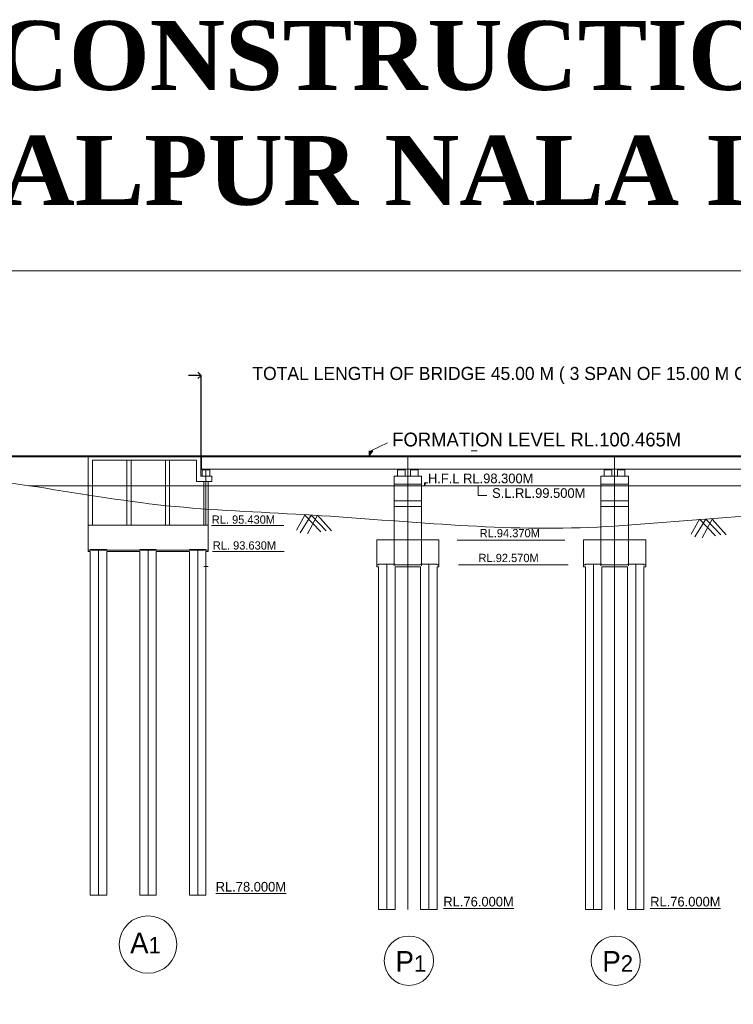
# Model space of a CAD drawing. Header units: millimetres. Extents: x -20950785 to 389010297, y -11535949 to 14056629.
# Tile 71 of 256: x 9350357 to 9402121, y -270360 to -198985. Entities that reach past the tile are written whole.
import ezdxf

# ---------------------------------------------------------------- set-up
doc = ezdxf.new("R2010")
doc.units = ezdxf.units.MM
doc.header["$LTSCALE"] = 60
doc.header["$MEASUREMENT"] = 0
doc.linetypes.add('DASHED2', pattern=[9.525, 6.35, -3.175])
doc.layers.add('TEX', color=6, linetype='Continuous')
doc.layers.add('TEXT', color=7, linetype='Continuous')
doc.dimstyles.get("Standard").update_dxf_attribs({"dimtxt": 400, "dimasz": 215, "dimexe": 0.18, "dimexo": 0.0625, "dimgap": 0.09, "dimtad": 0, "dimtih": 1, "dimtoh": 1, "dimdec": 0, "dimzin": 4, "dimdsep": 46, "dimtxsty": 'Standard', "dimblk": 'OPEN90', "dimcen": 0, "dimadec": 0, "dimazin": 1, "dimtfac": 1, "dimtdec": 0, "dimtix": 1, "dimtofl": 0, "dimtmove": 0, "dimatfit": 3, "dimldrblk": 'OPEN30', "dimfxl": 1, "dimtolj": 1, "dimtzin": 0, "dimarcsym": 0})

# ---------------------------------------------------------------- blocks, each defined once
blk = doc.blocks.new('_Open90')
at = {"color": 0, "linetype": 'ByBlock', "lineweight": -2}
for p, q in [((0, 0), (-1, 0)), ((-0.5, 0.5), (0, 0)), ((0, 0), (-0.5, -0.5))]:
    blk.add_line(p, q, dxfattribs=at)
blk = doc.blocks.new('*D1539')
at = {"color": 0, "linetype": 'Continuous', "lineweight": -2, "ltscale": 20, "transparency": 16777216}
for p, q in [((9363063, -224772), (9362613, -224772)), ((9363513, -230599), (9363513, -224772)), ((9408513, -230599), (9408513, -224772)), ((9408963, -224772), (9409413, -224772))]:
    blk.add_line(p, q, dxfattribs=at)
at = {"layer": 'Defpoints', "color": 0, "linetype": 'Continuous', "lineweight": 9, "ltscale": 20, "transparency": 16777216}
for p in [(9408513, -224772), (9363513, -230599), (9408513, -230599)]:
    blk.add_point(p, dxfattribs=at)
at = {"color": 0, "linetype": 'Continuous', "lineweight": -2, "ltscale": 20, "transparency": 16777216, "xscale": 450, "yscale": 450, "zscale": 450}
blk.add_blockref('_Open90', (9363513, -224772), dxfattribs=at)
at = {"color": 0, "linetype": 'Continuous', "lineweight": -2, "ltscale": 20, "transparency": 16777216, "xscale": 450, "yscale": 450, "zscale": 450, "rotation": 180}
blk.add_blockref('_Open90', (9408513, -224772), dxfattribs=at)
at = {"color": 0, "linetype": 'Continuous', "lineweight": 9, "ltscale": 20, "transparency": 16777216, "insert": (9386013, -224772), "char_height": 950, "attachment_point": 5}
blk.add_mtext('\\A1;TOTAL LENGTH OF BRIDGE 45.00 M ( 3 SPAN OF 15.00 M C/C)', dxfattribs=at)
blk = doc.blocks.new('_Open30')
at = {"color": 0, "linetype": 'ByBlock', "lineweight": -2}
for p, q in [((-1, 0.27), (0, 0)), ((0, 0), (-1, -0.27)), ((0, 0), (-1, 0))]:
    blk.add_line(p, q, dxfattribs=at)

msp = doc.modelspace()

# ---------------------------------------------------------------- hatches: boundary and pattern name
at = {"lineweight": 9, "ltscale": 20}
h = msp.add_hatch(dxfattribs=at)
h.set_pattern_fill('AR-CONC', color=256, scale=100)
h.set_pattern_definition([(50, (7449959.4, -368372.3), (717.26018, -62.75213), [75, -825]), (355, (7449959.4, -368372.3), (-138.75133, 752.19213), [60, -660]), (100.451444, (7450019.2, -368377.56), (578.50885, 689.44), [63.7402, -701.1421]), (46.1842, (7449959.4, -368172.3), (1067.24133, -165.51928), [112.5, -1237.5]), (96.635635, (7450048.3, -368186.1), (934.66195, 974.1186), [95.61034, -1051.71376]), (351.184164, (7449959.4, -368172.3), (934.66195, 974.1186), [90, -990]), (21, (7450059.4, -368222.3), (596.90705, -402.61889), [75, -825]), (326, (7450059.4, -368222.3), (243.31533, 725.15005), [60, -660]), (71.451445, (7450109.15, -368255.9), (840.22238, 322.53115), [63.7402, -701.1421]), (37.5, (7449959.4, -368372.33), (12.159855, 332.893854), [0, -652, 0, -670, 0, -662.5]), (7.5, (7449959.4, -368372.33), (263.06954, 394.41171), [0, -382, 0, -637, 0, -252.5]), (327.5, (7449736.4, -368372.33), (533.822436, -22.554872), [0, -250, 0, -780, 0, -1035]), (317.5, (7449636.4, -368372.33), (583.18617, 100.10498), [0, -325, 0, -518, 0, -735])])
h.paths.add_polyline_path([(9305042.98, -384239.68), (9303042.98, -384239.68), (9303042.98, -392489.68), (9305042.98, -392489.68)])
h.paths.add_polyline_path([(9305063.93, -404820.18), (9309693.04, -404820.18), (9309693.04, -404038.95), (9305063.93, -404038.95)], flags=9)
h.paths.add_polyline_path([(9305063.93, -400320.18), (9309693.04, -400320.18), (9309693.04, -399538.95), (9305063.93, -399538.95)], flags=9)
h.paths.add_polyline_path([(9305063.42, -392571.69), (9309693.54, -392571.69), (9309693.54, -391787.44), (9305063.42, -391787.44)], flags=9)
h.paths.add_polyline_path([(9305063.42, -384321.69), (9309693.54, -384321.69), (9309693.54, -383537.44), (9305063.42, -383537.44)], flags=9)
h.paths.add_polyline_path([(9305063.93, -374820.18), (9309693.04, -374820.18), (9309693.04, -374038.95), (9305063.93, -374038.95)], flags=9)
h.paths.add_polyline_path([(9313973.91, -402653.12), (9318584.89, -402653.12), (9318584.89, -400724.92), (9313973.91, -400724.92)], flags=9)
h.paths.add_polyline_path([(9314193.96, -379995.34), (9316441.95, -379995.34), (9316441.95, -378909.55), (9314193.96, -378909.55)], flags=9)
h.paths.add_polyline_path([(9299891.52, -409948.64), (9314430.04, -409948.64), (9314430.04, -407866.97), (9299891.52, -407866.97)], flags=9)
h.paths.add_polyline_path([(9313830.17, -397406.65), (9318463.31, -397406.65), (9318463.31, -394634.71), (9313830.17, -394634.71)], flags=9)
h.paths.add_polyline_path([(9313498.94, -388715.78), (9318154.59, -388715.78), (9318154.59, -387629.99), (9313498.94, -387629.99)], flags=9)
h.paths.add_polyline_path([(9413985.31, -333598.75), (9424793.98, -333598.75), (9424793.98, -331283.91), (9413985.31, -331283.91)], flags=9)
h.paths.add_polyline_path([(9383405.73, -238638.61), (9388658.05, -238638.61), (9388658.05, -237335.66), (9383405.73, -237335.66)], flags=9)
h.paths.add_polyline_path([(9383489.63, -236841.36), (9388741.94, -236841.36), (9388741.94, -235538.4), (9383489.63, -235538.4)], flags=9)
h.paths.add_polyline_path([(9402505.26, -237732.81), (9408047.7, -237732.81), (9408047.7, -236429.85), (9402505.26, -236429.85)], flags=9)
h.paths.add_polyline_path([(9402428.52, -235857.48), (9407970.97, -235857.48), (9407970.97, -234554.53), (9402428.52, -234554.53)], flags=9)
h.paths.add_polyline_path([(9364133.54, -237732.81), (9369675.99, -237732.81), (9369675.99, -236429.85), (9364133.54, -236429.85)], flags=9)
h.paths.add_polyline_path([(9364056.8, -235857.48), (9369599.25, -235857.48), (9369599.25, -234554.53), (9364056.8, -234554.53)], flags=9)
h.paths.add_polyline_path([(9470139.99, -397353.43), (9566841.73, -397353.43), (9566841.73, -388863.45), (9470139.99, -388863.45)], flags=9)
h.paths.add_polyline_path([(9552010.34, -416787.57), (9561144.66, -416787.57), (9561144.66, -412444.38), (9552010.34, -412444.38)], flags=9)
h.paths.add_polyline_path([(9494166.13, -408126.44), (9580947.88, -408126.44), (9580947.88, -400905.14), (9494166.13, -400905.14)], flags=9)
h.paths.add_polyline_path([(9468893.12, -416988.19), (9488963.93, -416988.19), (9488963.93, -412710.73), (9468893.12, -412710.73)], flags=9)
h.paths.add_polyline_path([(9562715.43, -387910.9), (9568184.34, -387910.9), (9568184.34, -384361.68), (9562715.43, -384361.68)], flags=9)
h.paths.add_polyline_path([(9550938.3, -422794.46), (9563611.71, -422794.46), (9563611.71, -418517), (9550938.3, -418517)], flags=9)
h.paths.add_polyline_path([(9530595.59, -387988.59), (9535656.82, -387988.59), (9535656.82, -384439.38), (9530595.59, -384439.38)], flags=9)
h.paths.add_polyline_path([(9506972.43, -388227.15), (9512305.84, -388227.15), (9512305.84, -384677.93), (9506972.43, -384677.93)], flags=9)
h.paths.add_polyline_path([(9517674.4, -416644.23), (9530433.07, -416644.23), (9530433.07, -412366.77), (9517674.4, -412366.77)], flags=9)
h.paths.add_polyline_path([(9482212.53, -388150.03), (9489933.27, -388150.03), (9489933.27, -384600.81), (9482212.53, -384600.81)], flags=9)
h.paths.add_polyline_path([(9472773.31, -404978.19), (9487585.44, -404978.19), (9487585.44, -400700.74), (9472773.31, -400700.74)], flags=9)
h.paths.add_polyline_path([(9517436.28, -422731.55), (9534382.81, -422731.55), (9534382.81, -418454.09), (9517436.28, -418454.09)], flags=9)
h.paths.add_polyline_path([(9501707.34, -365850.63), (9577753.12, -365850.63), (9577753.12, -240258.29), (9501707.34, -240258.29)], flags=9)
h.paths.add_polyline_path([(9449811.58, -327898.14), (9455063.89, -327898.14), (9455063.89, -326595.19), (9449811.58, -326595.19)], flags=9)
h.paths.add_polyline_path([(9349562.22, -313541.63), (9355104.67, -313541.63), (9355104.67, -312238.68), (9349562.22, -312238.68)], flags=9)
h.paths.add_polyline_path([(9347213.24, -337446.77), (9358569.92, -337446.77), (9358569.92, -335131.32), (9347213.24, -335131.32)], flags=9)
h.paths.add_polyline_path([(9345865.05, -346911.82), (9351992.76, -346911.82), (9351992.76, -345391.7), (9345865.05, -345391.7)], flags=9)
h.paths.add_polyline_path([(9420584.11, -336053.73), (9432408.63, -336053.73), (9432408.63, -333738.49), (9420584.11, -333738.49)], flags=9)
h.paths.add_polyline_path([(9389335.6, -300830.25), (9396075.39, -300830.25), (9396075.39, -299310.14), (9389335.6, -299310.14)], flags=9)
h.paths.add_polyline_path([(9389335.6, -302668.66), (9395463.3, -302668.66), (9395463.3, -301148.54), (9389335.6, -301148.54)], flags=9)
h.paths.add_polyline_path([(9389335.6, -303753.85), (9395463.3, -303753.85), (9395463.3, -302233.73), (9389335.6, -302233.73)], flags=9)
h.paths.add_polyline_path([(9389258.52, -304780.96), (9395386.22, -304780.96), (9395386.22, -303260.85), (9389258.52, -303260.85)], flags=9)
h.paths.add_polyline_path([(9389258.52, -310501.4), (9395386.22, -310501.4), (9395386.22, -308981.29), (9389258.52, -308981.29)], flags=9)
h.paths.add_polyline_path([(9389278.29, -313512.52), (9395405.99, -313512.52), (9395405.99, -311992.4), (9389278.29, -311992.4)], flags=9)
h.paths.add_polyline_path([(9414444.94, -312646.4), (9419697.26, -312646.4), (9419697.26, -311343.44), (9414444.94, -311343.44)], flags=9)
h.paths.add_polyline_path([(9414444.94, -311827.14), (9419697.26, -311827.14), (9419697.26, -310524.18), (9414444.94, -310524.18)], flags=9)
h.paths.add_polyline_path([(9458693.9, -311780.63), (9463946.22, -311780.63), (9463946.22, -310477.67), (9458693.9, -310477.67)], flags=9)
h.paths.add_polyline_path([(9449811.58, -324793.12), (9455063.89, -324793.12), (9455063.89, -323490.17), (9449811.58, -323490.17)], flags=9)
h.paths.add_polyline_path([(9458677.16, -304443.26), (9468516.31, -304443.26), (9468516.31, -303140.3), (9458677.16, -303140.3)], flags=9)
h.paths.add_polyline_path([(9389294.87, -299744.5), (9399134.03, -299744.5), (9399134.03, -298441.55), (9389294.87, -298441.55)], flags=9)
h.paths.add_polyline_path([(9384195.69, -306101.36), (9385794.75, -306101.36), (9385794.75, -305232.72), (9384195.69, -305232.72)], flags=9)
h.paths.add_polyline_path([(9361995.69, -306102.7), (9363594.75, -306102.7), (9363594.75, -305234.06), (9361995.69, -305234.06)], flags=9)
h.paths.add_polyline_path([(9379311.6, -306096.36), (9380910.66, -306096.36), (9380910.66, -305227.72), (9379311.6, -305227.72)], flags=9)
h.paths.add_polyline_path([(9373111.6, -306079.85), (9374710.66, -306079.85), (9374710.66, -305211.22), (9373111.6, -305211.22)], flags=9)
h.paths.add_polyline_path([(9367110.63, -306096.36), (9368709.69, -306096.36), (9368709.69, -305227.72), (9367110.63, -305227.72)], flags=9)
h.paths.add_polyline_path([(9368069.84, -299361.93), (9381531.49, -299361.93), (9381531.49, -298158.97), (9368069.84, -298158.97)], flags=9)
h.paths.add_polyline_path([(9327769.74, -299369.32), (9339071.11, -299369.32), (9339071.11, -298283.53), (9327769.74, -298283.53)], flags=9)
h.paths.add_polyline_path([(9349535.67, -304868.24), (9354787.99, -304868.24), (9354787.99, -303565.28), (9349535.67, -303565.28)], flags=9)
h.paths.add_polyline_path([(9349535.67, -304069.85), (9354787.99, -304069.85), (9354787.99, -302766.9), (9349535.67, -302766.9)], flags=9)
h.paths.add_polyline_path([(9349535.67, -303068.24), (9354787.99, -303068.24), (9354787.99, -301765.28), (9349535.67, -301765.28)], flags=9)
h.paths.add_polyline_path([(9349535.67, -301019.01), (9355312.63, -301019.01), (9355312.63, -299716.06), (9349535.67, -299716.06)], flags=9)
h.paths.add_polyline_path([(9349562.22, -310541.63), (9355104.67, -310541.63), (9355104.67, -309238.68), (9349562.22, -309238.68)], flags=9)
h.paths.add_polyline_path([(9314363.84, -333493.79), (9315925.46, -333493.79), (9315925.46, -332408), (9314363.84, -332408)], flags=9)
h.paths.add_polyline_path([(9312578.34, -333468.87), (9314139.96, -333468.87), (9314139.96, -332383.07), (9312578.34, -332383.07)], flags=9)
h.paths.add_polyline_path([(9308483.9, -361666.38), (9310357.84, -361666.38), (9310357.84, -360363.43), (9308483.9, -360363.43)], flags=9)
h.paths.add_polyline_path([(9302921.17, -361616.25), (9304795.11, -361616.25), (9304795.11, -360313.29), (9302921.17, -360313.29)], flags=9)
h.paths.add_polyline_path([(9297253.55, -361678.38), (9299127.49, -361678.38), (9299127.49, -360375.43), (9297253.55, -360375.43)], flags=9)
h.paths.add_polyline_path([(9414375, -304228.7), (9422572.51, -304228.7), (9422572.51, -301913.66), (9414375, -301913.66)], flags=9)
h.paths.add_polyline_path([(9420153.66, -329503.83), (9430871.25, -329503.83), (9430871.25, -328566.36), (9420153.66, -328566.36)], flags=9)
h.paths.add_polyline_path([(9422296.31, -328713.78), (9427864.34, -328713.78), (9427864.34, -327776.91), (9422296.31, -327776.91)], flags=9)
h.paths.add_polyline_path([(9386464.47, -320159.35), (9397273.14, -320159.35), (9397273.14, -317844.51), (9386464.47, -317844.51)], flags=9)
h.paths.add_polyline_path([(9423429.15, -345029.23), (9429952.39, -345029.23), (9429952.39, -344091.76), (9423429.15, -344091.76)], flags=9)
h.paths.add_polyline_path([(9384096.03, -346811.82), (9390223.73, -346811.82), (9390223.73, -345291.7), (9384096.03, -345291.7)], flags=9)
h.paths.add_polyline_path([(9414451.47, -350037.06), (9420593.74, -350037.06), (9420593.74, -348943.34), (9414451.47, -348943.34)], flags=9)
h.paths.add_polyline_path([(9450756.87, -349829.35), (9456009.19, -349829.35), (9456009.19, -348526.39), (9450756.87, -348526.39)], flags=9)
h.paths.add_polyline_path([(9439290.04, -370630.47), (9449941.3, -370630.47), (9449941.3, -368350.29), (9439290.04, -368350.29)], flags=9)
h.paths.add_polyline_path([(9403273.66, -370710.22), (9413924.92, -370710.22), (9413924.92, -368430.05), (9403273.66, -368430.05)], flags=9)
h.paths.add_polyline_path([(9300516.87, -366701.34), (9314336.53, -366701.34), (9314336.53, -364638.33), (9300516.87, -364638.33)], flags=9)
h.paths.add_polyline_path([(9366166.87, -377213.33), (9381441.23, -377213.33), (9381441.23, -374933.16), (9366166.87, -374933.16)], flags=9)
h.paths.add_polyline_path([(9458693.9, -305386.84), (9464470.86, -305386.84), (9464470.86, -304083.88), (9458693.9, -304083.88)], flags=9)
h.paths.add_polyline_path([(9458693.9, -312730.69), (9463946.22, -312730.69), (9463946.22, -311427.73), (9458693.9, -311427.73)], flags=9)
h.paths.add_polyline_path([(9458693.9, -309729.68), (9463946.22, -309729.68), (9463946.22, -308426.73), (9458693.9, -308426.73)], flags=9)
h.paths.add_polyline_path([(9458693.9, -308328.07), (9463946.22, -308328.07), (9463946.22, -307025.12), (9458693.9, -307025.12)], flags=9)
h.paths.add_polyline_path([(9458693.9, -307328.07), (9463946.22, -307328.07), (9463946.22, -306025.12), (9458693.9, -306025.12)], flags=9)
h.paths.add_polyline_path([(9413637.58, -327941.52), (9418902.39, -327941.52), (9418902.39, -327004.05), (9413637.58, -327004.05)], flags=9)
h.paths.add_polyline_path([(9413747.21, -325010.47), (9418999.53, -325010.47), (9418999.53, -323707.51), (9413747.21, -323707.51)], flags=9)
h.paths.add_polyline_path([(9414444.94, -309343.42), (9419697.26, -309343.42), (9419697.26, -308040.46), (9414444.94, -308040.46)], flags=9)
h.paths.add_polyline_path([(9414444.94, -307355.23), (9419697.26, -307355.23), (9419697.26, -306052.28), (9414444.94, -306052.28)], flags=9)
h.paths.add_polyline_path([(9414444.94, -306355.23), (9419697.26, -306355.23), (9419697.26, -305052.28), (9414444.94, -305052.28)], flags=9)
h.paths.add_polyline_path([(9435421.89, -303639.18), (9442445.6, -303639.18), (9442445.6, -302336.22), (9435421.89, -302336.22)], flags=9)
h.paths.add_polyline_path([(9444509.1, -303573.48), (9452460.41, -303573.48), (9452460.41, -302270.52), (9444509.1, -302270.52)], flags=9)
h.paths.add_polyline_path([(9440938.37, -305167.62), (9443489.38, -305234.39), (9443517.79, -304148.96), (9440966.78, -304082.2)], flags=9)
h.paths.add_polyline_path([(9445404.56, -305111.44), (9455039.44, -305363.61), (9455067.85, -304278.19), (9445432.97, -304026.01)], flags=9)
h.paths.add_polyline_path([(9336379.21, -300679.59), (9336380.03, -300679.59), (9336380.03, -300679.16), (9336379.21, -300679.16)], flags=9)
h.paths.add_polyline_path([(9431205.45, -223146.7), (9442406.76, -223146.7), (9442406.76, -220540.71), (9431205.45, -220540.71)], flags=9)
h.paths.add_polyline_path([(9320824.74, -223405.63), (9337481.44, -223405.63), (9337481.44, -220799.63), (9320824.74, -220799.63)], flags=9)
h.paths.add_polyline_path([(9384386.02, -234040.14), (9392408.29, -234040.14), (9392408.29, -232520.03), (9384386.02, -232520.03)], flags=9)
h.paths.add_polyline_path([(9379703.62, -232981.1), (9388683.04, -232981.1), (9388683.04, -231460.98), (9379703.62, -231460.98)], flags=9)
h.paths.add_polyline_path([(9376996.53, -230478.8), (9400269.53, -230478.8), (9400269.53, -228307.21), (9376996.53, -228307.21)], flags=9)
h.paths.add_polyline_path([(9470544.37, -270483.67), (9490859.26, -270483.67), (9490859.26, -267280.9), (9470544.37, -267280.9)], flags=9)
h.paths.add_polyline_path([(9474828.62, -288268.09), (9487143.87, -288268.09), (9487143.87, -282565.31), (9474828.62, -282565.31)], flags=9)
h.paths.add_polyline_path([(9474732.2, -277679.86), (9487476.8, -277679.86), (9487476.8, -274477.09), (9474732.2, -274477.09)], flags=9)
h.paths.add_polyline_path([(9410656.28, -267478.28), (9413865.91, -267478.28), (9413865.91, -264220.89), (9410656.28, -264220.89)], flags=9)
h.paths.add_polyline_path([(9417374.5, -262541.27), (9423502.2, -262541.27), (9423502.2, -261021.16), (9417374.5, -261021.16)], flags=9)
h.paths.add_polyline_path([(9357966.28, -267478.28), (9361175.91, -267478.28), (9361175.91, -264220.89), (9357966.28, -264220.89)], flags=9)
h.paths.add_polyline_path([(9364308.68, -262578.54), (9370436.39, -262578.54), (9370436.39, -261058.42), (9364308.68, -261058.42)], flags=9)
h.paths.add_polyline_path([(9395823.55, -263660.39), (9401951.25, -263660.39), (9401951.25, -262140.28), (9395823.55, -262140.28)], flags=9)
h.paths.add_polyline_path([(9392117.31, -268734.73), (9395010.72, -268734.73), (9395010.72, -265627.34), (9392117.31, -265627.34)], flags=9)
h.paths.add_polyline_path([(9380823.55, -263660.39), (9386951.25, -263660.39), (9386951.25, -262140.28), (9380823.55, -262140.28)], flags=9)
h.paths.add_polyline_path([(9377117.31, -268734.73), (9380010.72, -268734.73), (9380010.72, -265627.34), (9377117.31, -265627.34)], flags=9)
h.paths.add_polyline_path([(9410098.66, -279536.02), (9410098.66, -272695.17), (9406895.89, -272695.17), (9406895.89, -279536.02)], flags=9)
h.paths.add_polyline_path([(9410098.66, -289005.56), (9410098.66, -283272.14), (9406895.89, -283272.14), (9406895.89, -289005.56)], flags=9)
h.paths.add_polyline_path([(9395098.66, -279536.02), (9395098.66, -272695.17), (9391895.89, -272695.17), (9391895.89, -279536.02)], flags=9)
h.paths.add_polyline_path([(9395098.66, -288979.6), (9395098.66, -283246.18), (9391895.89, -283246.18), (9391895.89, -288979.6)], flags=9)
h.paths.add_polyline_path([(9380098.66, -279536.02), (9380098.66, -272695.17), (9376895.89, -272695.17), (9376895.89, -279536.02)], flags=9)
h.paths.add_polyline_path([(9380098.66, -288991.5), (9380098.66, -283258.08), (9376895.89, -283258.08), (9376895.89, -288991.5)], flags=9)
h.paths.add_polyline_path([(9365098.66, -279536.02), (9365098.66, -272695.17), (9361895.89, -272695.17), (9361895.89, -279536.02)], flags=9)
h.paths.add_polyline_path([(9365098.66, -288955.81), (9365098.66, -283222.39), (9361895.89, -283222.39), (9361895.89, -288955.81)], flags=9)
h.paths.add_polyline_path([(9462598.66, -279536.02), (9462598.66, -272695.17), (9459395.89, -272695.17), (9459395.89, -279536.02)], flags=9)
h.paths.add_polyline_path([(9462598.66, -289622), (9462598.66, -282781.15), (9459395.89, -282781.15), (9459395.89, -289622)], flags=9)
h.paths.add_polyline_path([(9452598.66, -279502.49), (9452598.66, -272661.65), (9449395.89, -272661.65), (9449395.89, -279502.49)], flags=9)
h.paths.add_polyline_path([(9452598.66, -289622), (9452598.66, -282781.15), (9449395.89, -282781.15), (9449395.89, -289622)], flags=9)
h.paths.add_polyline_path([(9290544.37, -270483.67), (9310859.26, -270483.67), (9310859.26, -267280.9), (9290544.37, -267280.9)], flags=9)
h.paths.add_polyline_path([(9294828.62, -288268.09), (9307143.87, -288268.09), (9307143.87, -282565.31), (9294828.62, -282565.31)], flags=9)
h.paths.add_polyline_path([(9294732.2, -277679.86), (9307476.8, -277679.86), (9307476.8, -274477.09), (9294732.2, -274477.09)], flags=9)
h.paths.add_polyline_path([(9442598.66, -279536.02), (9442598.66, -272695.17), (9439395.89, -272695.17), (9439395.89, -279536.02)], flags=9)
h.paths.add_polyline_path([(9442598.66, -289622), (9442598.66, -282781.15), (9439395.89, -282781.15), (9439395.89, -289622)], flags=9)
h.paths.add_polyline_path([(9432598.66, -279536.02), (9432598.66, -272695.17), (9429395.89, -272695.17), (9429395.89, -279536.02)], flags=9)
h.paths.add_polyline_path([(9432598.66, -289622), (9432598.66, -282781.15), (9429395.89, -282781.15), (9429395.89, -289622)], flags=9)
h.paths.add_polyline_path([(9422598.66, -279536.02), (9422598.66, -272695.17), (9419395.89, -272695.17), (9419395.89, -279536.02)], flags=9)
h.paths.add_polyline_path([(9422598.66, -289622), (9422598.66, -282781.15), (9419395.89, -282781.15), (9419395.89, -289622)], flags=9)
h.paths.add_polyline_path([(9412598.66, -279536.02), (9412598.66, -272695.17), (9409395.89, -272695.17), (9409395.89, -279536.02)], flags=9)
h.paths.add_polyline_path([(9412598.66, -288982.31), (9412598.66, -283248.89), (9409395.89, -283248.89), (9409395.89, -288982.31)], flags=9)
h.paths.add_polyline_path([(9402598.66, -279536.02), (9402598.66, -272695.17), (9399395.89, -272695.17), (9399395.89, -279536.02)], flags=9)
h.paths.add_polyline_path([(9402598.66, -289005.56), (9402598.66, -283272.14), (9399395.89, -283272.14), (9399395.89, -289005.56)], flags=9)
h.paths.add_polyline_path([(9392598.66, -279536.02), (9392598.66, -272695.17), (9389395.89, -272695.17), (9389395.89, -279536.02)], flags=9)
h.paths.add_polyline_path([(9392598.66, -288979.6), (9392598.66, -283246.18), (9389395.89, -283246.18), (9389395.89, -288979.6)], flags=9)
h.paths.add_polyline_path([(9382598.66, -279536.02), (9382598.66, -272695.17), (9379395.89, -272695.17), (9379395.89, -279536.02)], flags=9)
h.paths.add_polyline_path([(9382598.66, -288986.09), (9382598.66, -283252.67), (9379395.89, -283252.67), (9379395.89, -288986.09)], flags=9)
h.paths.add_polyline_path([(9372598.66, -279536.02), (9372598.66, -272695.17), (9369395.89, -272695.17), (9369395.89, -279536.02)], flags=9)
h.paths.add_polyline_path([(9372598.66, -288991.5), (9372598.66, -283258.08), (9369395.89, -283258.08), (9369395.89, -288991.5)], flags=9)
h.paths.add_polyline_path([(9362598.66, -279536.02), (9362598.66, -272695.17), (9359395.89, -272695.17), (9359395.89, -279536.02)], flags=9)
h.paths.add_polyline_path([(9362598.66, -288955.81), (9362598.66, -283222.39), (9359395.89, -283222.39), (9359395.89, -288955.81)], flags=9)
h.paths.add_polyline_path([(9352598.66, -279536.02), (9352598.66, -272695.17), (9349395.89, -272695.17), (9349395.89, -279536.02)], flags=9)
h.paths.add_polyline_path([(9352598.66, -288983.39), (9352598.66, -283249.97), (9349395.89, -283249.97), (9349395.89, -288983.39)], flags=9)
h.paths.add_polyline_path([(9342598.66, -279536.02), (9342598.66, -272695.17), (9339395.89, -272695.17), (9339395.89, -279536.02)], flags=9)
h.paths.add_polyline_path([(9342598.66, -288962.3), (9342598.66, -283228.88), (9339395.89, -283228.88), (9339395.89, -288962.3)], flags=9)
h.paths.add_polyline_path([(9332598.66, -279536.02), (9332598.66, -272695.17), (9329395.89, -272695.17), (9329395.89, -279536.02)], flags=9)
h.paths.add_polyline_path([(9332598.66, -289068.28), (9332598.66, -283334.86), (9329395.89, -283334.86), (9329395.89, -289068.28)], flags=9)
h.paths.add_polyline_path([(9322598.66, -279536.02), (9322598.66, -272695.17), (9319395.89, -272695.17), (9319395.89, -279536.02)], flags=9)
h.paths.add_polyline_path([(9322598.66, -288978.52), (9322598.66, -283245.1), (9319395.89, -283245.1), (9319395.89, -288978.52)], flags=9)
at = {"linetype": 'Continuous', "lineweight": 9, "ltscale": 20}
msp.add_hatch(color=7, dxfattribs=at).paths.add_polyline_path([(9375976.29, -230238.57), (9375698.73, -230238.57), (9375698.73, -230599.1)])
at = {"linetype": 'Continuous', "lineweight": 9}
for points in [[(9363993.43, -231564.25), (9363743.43, -231564.25), (9363743.43, -231624.25), (9363993.43, -231624.25)], [(9378163.43, -231564.1), (9377913.43, -231564.1), (9377913.43, -231624.1), (9378163.43, -231624.1)], [(9379113.43, -231564.1), (9378863.43, -231564.1), (9378863.43, -231624.1), (9379113.43, -231624.1)], [(9393163.43, -231564.1), (9392913.43, -231564.1), (9392913.43, -231624.1), (9393163.43, -231624.1)], [(9394113.43, -231564.1), (9393863.43, -231564.1), (9393863.43, -231624.1), (9394113.43, -231624.1)], [(9379712.03, -232764.1), (9379815.78, -232555.25), (9379712.03, -232555.25)]]:
    msp.add_hatch(color=7, dxfattribs=at).paths.add_polyline_path(points)

# ---------------------------------------------------------------- linework, layer by layer
at = {"lineweight": 9, "ltscale": 20}
msp.add_line((9375828.35, -230234.73), (9377034.92, -229657.31), dxfattribs=at)
at = {"color": 7, "linetype": 'Continuous', "lineweight": 9}
for p, q in [((9375698.73, -230599.1), (9375976.29, -230238.57)), ((9355335.93, -230599.1), (9333604.78, -230599.1)), ((9360315.93, -230598.95), (9338584.78, -230598.95)), ((9355315.93, -230598.95), (9363473.43, -230598.95)), ((9355335.93, -235634.1), (9355335.93, -230589.1)), ((9355335.93, -230599.1), (9363493.43, -230599.1)), ((9357403.43, -230664.25), (9355335.93, -230664.25)), ((9355635.93, -230914.25), (9363193.43, -230914.25)), ((9355635.93, -230914.25), (9355635.93, -235634.1)), ((9357403.43, -230664.1), (9363493.43, -230664.1)), ((9357403.43, -230664.18), (9363403.43, -230664.18)), ((9357403.43, -230664.25), (9363403.43, -230664.25)), ((9358135.93, -230914.25), (9358135.93, -235634.1)), ((9358435.93, -230914.25), (9358435.93, -235634.1)), ((9360935.93, -230914.25), (9360935.93, -235634.1)), ((9361235.93, -230914.25), (9361235.93, -235634.1)), ((9363193.43, -232464.25), (9363193.43, -230914.25)), ((9363493.43, -232064.25), (9363493.43, -230598.95)), ((9363513.43, -231574.1), (9363513.43, -230599.1)), ((9363533.43, -231564.25), (9363533.43, -230599.1)), ((9363493.43, -232064.25), (9363493.43, -231564.25)), ((9363593.43, -231624.25), (9363593.43, -232064.25)), ((9364143.43, -231624.25), (9363593.43, -231624.25)), ((9363993.43, -231624.25), (9363993.43, -231564.25)), ((9364143.43, -231624.25), (9364143.43, -232064.25)), ((9377763.43, -231624.1), (9377763.43, -232064.1)), ((9378313.43, -231624.1), (9377763.43, -231624.1)), ((9377913.43, -231624.1), (9377913.43, -231564.1)), ((9378163.43, -231624.1), (9378163.43, -231564.1)), ((9378313.43, -231624.1), (9378313.43, -232064.1)), ((9378713.43, -231624.1), (9378713.43, -232064.1)), ((9379263.43, -231624.1), (9378713.43, -231624.1)), ((9378863.43, -231624.1), (9378863.43, -231564.1)), ((9379113.43, -231624.1), (9379113.43, -231564.1)), ((9379263.43, -231624.1), (9379263.43, -232064.1)), ((9392763.43, -231624.1), (9392763.43, -232064.1)), ((9393313.43, -231624.1), (9392763.43, -231624.1)), ((9392913.43, -231624.1), (9392913.43, -231564.1)), ((9393163.43, -231624.1), (9393163.43, -231564.1)), ((9393313.43, -231624.1), (9393313.43, -232064.1)), ((9393713.43, -231624.1), (9393713.43, -232064.1)), ((9394263.43, -231624.1), (9393713.43, -231624.1)), ((9393863.43, -231624.1), (9393863.43, -231564.1)), ((9394113.43, -231624.1), (9394113.43, -231564.1)), ((9394263.43, -231624.1), (9394263.43, -232064.1)), ((9364293.43, -232464.25), (9363193.43, -232464.25)), ((9363593.43, -232064.25), (9363493.43, -232064.25)), ((9363593.43, -232064.25), (9364143.43, -232064.25)), ((9363718.43, -235634.1), (9363718.43, -232464.25)), ((9364018.43, -232464.25), (9364018.43, -235634.1)), ((9364143.43, -232064.25), (9364293.43, -232064.25)), ((9364293.43, -232064.25), (9364293.43, -232464.25)), ((9379513.43, -232064.1), (9377513.43, -232064.1)), ((9377513.43, -232064.1), (9377513.43, -238577.07)), ((9379513.43, -232664.1), (9377513.43, -232664.1)), ((9379513.43, -232064.1), (9379513.43, -238577.07)), ((9379712.03, -232555.25), (9379712.03, -232764.1)), ((9379974.07, -232555.25), (9379712.03, -232555.25)), ((9379712.03, -232764.1), (9379815.78, -232555.25)), ((9394513.43, -232064.1), (9392513.43, -232064.1)), ((9392513.43, -232064.1), (9392513.43, -238577.07)), ((9394513.43, -232664.1), (9392513.43, -232664.1)), ((9394513.43, -232064.1), (9394513.43, -238577.07)), ((9383611.52, -232764.1), (9383611.52, -233430.03)), ((9383611.52, -233380.65), (9383611.52, -233479.41)), ((9379513.43, -233864.1), (9377513.43, -233864.1)), ((9394513.43, -233864.1), (9392513.43, -233864.1)), ((9379513.43, -234264.1), (9377513.43, -234264.1)), ((9394513.43, -234264.1), (9392513.43, -234264.1)), ((9355335.93, -235634.1), (9364000.93, -235634.1)), ((9355335.93, -235634.1), (9355335.93, -237538.1)), ((9364018.43, -235634.1), (9364018.43, -237538.1)), ((9364262.92, -235659.66), (9369514.08, -235659.66)), ((9376263.43, -236693.8), (9376263.43, -238645.4)), ((9380763.43, -236693.8), (9380763.43, -238645.4)), ((9382094.58, -236716), (9389909.44, -236716)), ((9391263.43, -236693.8), (9391263.43, -238645.4)), ((9395763.43, -236693.8), (9395763.43, -238645.4)), ((9355468.43, -237388.1), (9356668.43, -237388.1)), ((9355468.43, -237538.1), (9355468.43, -262438.1)), ((9356668.43, -237538.1), (9356668.43, -262438.1)), ((9360268.43, -237388.1), (9359068.43, -237388.1)), ((9359068.43, -237538.1), (9359068.43, -262438.1)), ((9360268.43, -237538.1), (9360268.43, -262438.1)), ((9362668.43, -237388.1), (9363868.43, -237388.1)), ((9362668.43, -237538.1), (9362668.43, -262438.1)), ((9363868.43, -237538.1), (9363868.43, -262438.1)), ((9364339.66, -237534.99), (9369539.38, -237534.99)), ((9364018.43, -238621.81), (9363718.43, -238621.81)), ((9376263.43, -238493.8), (9376388.43, -238493.8)), ((9376388.43, -238447.8), (9377588.43, -238447.8)), ((9376388.43, -238645.4), (9376388.43, -263493.8)), ((9377588.43, -238493.8), (9379438.43, -238493.8)), ((9377588.43, -238645.4), (9377588.43, -263493.8)), ((9379438.43, -238645.4), (9377588.43, -238645.4)), ((9379438.43, -238447.8), (9380638.43, -238447.8)), ((9379438.43, -238645.4), (9379438.43, -263493.8)), ((9380638.43, -238493.8), (9380763.43, -238493.8)), ((9380638.43, -238645.4), (9380638.43, -263493.8)), ((9382196.52, -238513.26), (9390147.28, -238513.26)), ((9391263.43, -238493.8), (9391388.43, -238493.8)), ((9391388.43, -238447.8), (9392588.43, -238447.8)), ((9391388.43, -238645.4), (9391388.43, -263493.8)), ((9392588.43, -238493.8), (9394438.43, -238493.8)), ((9392588.43, -238645.4), (9392588.43, -263493.8)), ((9394438.43, -238645.4), (9392588.43, -238645.4)), ((9394438.43, -238447.8), (9395638.43, -238447.8)), ((9394438.43, -238645.4), (9394438.43, -263493.8)), ((9395638.43, -238493.8), (9395763.43, -238493.8)), ((9395638.43, -238645.4), (9395638.43, -263493.8)), ((9356668.43, -262438.1), (9355468.43, -262438.1)), ((9360268.43, -262438.1), (9359068.43, -262438.1)), ((9363868.43, -262438.1), (9362668.43, -262438.1)), ((9376388.43, -263493.8), (9377588.43, -263493.8)), ((9379438.43, -263493.8), (9380638.43, -263493.8)), ((9391388.43, -263493.8), (9392588.43, -263493.8)), ((9394438.43, -263493.8), (9395638.43, -263493.8))]:
    msp.add_line(p, q, dxfattribs=at)
at = {"color": 7, "linetype": 'Continuous', "lineweight": 9, "ltscale": 20}
for p, q in [((9375698.73, -230599.1), (9375698.73, -230238.57)), ((9383105.35, -230238.57), (9383552.53, -230238.57)), ((9321013.43, -230599.1), (9363493.43, -230599.1)), ((9321013.43, -230664.1), (9363493.43, -230664.1)), ((9363533.43, -230599.1), (9408493.43, -230599.1)), ((9363533.43, -230664.1), (9408493.43, -230664.1)), ((9363533.43, -231564.1), (9408493.43, -231564.1)), ((9383611.52, -233479.41), (9384234.73, -233479.41)), ((9371034.23, -234893.24), (9370427.61, -235994.6)), ((9371496.92, -234893.24), (9370710.07, -236175.99)), ((9371034.23, -234893.24), (9372201.53, -236117.59)), ((9371949.75, -234893.24), (9371234.25, -236254.46)), ((9371496.92, -234893.24), (9372586.4, -236034.91)), ((9371949.75, -234893.24), (9372978.71, -236034.91)), ((9399663.74, -235180.32), (9399057.12, -236281.68)), ((9400126.43, -235180.32), (9399339.58, -236463.07)), ((9399663.74, -235180.32), (9400831.04, -236404.67)), ((9400579.27, -235180.32), (9399863.77, -236541.54)), ((9400126.43, -235180.32), (9401215.91, -236321.99)), ((9400579.27, -235180.32), (9401608.22, -236321.99)), ((9393513.43, -235693.8), (9393513.43, -236693.8)), ((9376263.43, -236693.8), (9380763.43, -236693.8)), ((9391263.43, -236693.8), (9395763.43, -236693.8)), ((9355468.43, -237438.1), (9355335.93, -237438.1)), ((9355468.43, -237538.1), (9355335.93, -237538.1)), ((9355468.43, -237388.1), (9355468.43, -237438.1)), ((9355468.43, -237438.1), (9359068.43, -237438.1)), ((9356668.43, -237388.1), (9356668.43, -237438.1)), ((9356668.43, -237538.1), (9359068.43, -237538.1)), ((9359068.43, -237388.1), (9359068.43, -237438.1)), ((9359068.43, -237438.1), (9363868.43, -237438.1)), ((9360268.43, -237388.1), (9360268.43, -237438.1)), ((9360268.43, -237538.1), (9362668.43, -237538.1)), ((9362668.43, -237388.1), (9362668.43, -237438.1)), ((9363868.43, -237388.1), (9363868.43, -237438.1)), ((9363868.43, -237438.1), (9364018.43, -237438.1)), ((9363868.43, -237538.1), (9364018.43, -237538.1)), ((9376263.43, -238493.8), (9376388.43, -238493.8)), ((9376388.43, -238645.4), (9376263.43, -238645.4)), ((9376388.43, -238493.8), (9376388.43, -238447.8)), ((9380638.43, -238493.8), (9380638.43, -238447.8)), ((9380763.43, -238493.8), (9380638.43, -238493.8)), ((9380763.43, -238493.8), (9380638.43, -238493.8)), ((9380763.43, -238645.4), (9380638.43, -238645.4)), ((9380763.43, -238493.8), (9380763.43, -238447.8)), ((9391263.43, -238493.8), (9391388.43, -238493.8)), ((9391388.43, -238645.4), (9391263.43, -238645.4)), ((9391388.43, -238493.8), (9391388.43, -238447.8)), ((9395638.43, -238493.8), (9395638.43, -238447.8)), ((9395763.43, -238493.8), (9395638.43, -238493.8)), ((9395763.43, -238493.8), (9395638.43, -238493.8)), ((9395763.43, -238645.4), (9395638.43, -238645.4)), ((9395763.43, -238493.8), (9395763.43, -238447.8))]:
    msp.add_line(p, q, dxfattribs=at)
at = {"color": 7, "linetype": 'DASHED2', "lineweight": 9, "ltscale": 1000}
msp.add_line((9351013.43, -232764.1), (9421013.43, -232764.1), dxfattribs=at)
at = {"color": 7, "linetype": 'Continuous', "lineweight": 9, "ltscale": 20}
msp.add_lwpolyline([(9580630.72, -423663.4), (9284767.37, -423663.4), (9284767.37, -217181.82), (9580630.72, -217181.82)], close=True, dxfattribs=at)
for centre, radius in [((9359668.43, -266025.03), 2084), ((9378589.94, -267198.9), 1786.58), ((9393589.94, -267198.9), 1786.58)]:
    msp.add_circle(centre, radius, dxfattribs=at)
msp.add_spline([(9321013.43, -231284.1), (9331013.43, -231324.1), (9341013.43, -231634.1), (9351013.43, -232764.1), (9361013.43, -234214.1), (9371013.43, -234864.1), (9381013.43, -235564.1), (9391013.43, -235814.1), (9401013.43, -235114.1), (9411013.43, -234314.1), (9421013.43, -232764.1), (9431013.43, -232234.1), (9441013.43, -231394.1), (9451013.43, -231289.1), (9461013.43, -231224.1)], degree=3, dxfattribs=at)
at = {"color": 7, "linetype": 'Continuous', "lineweight": 9}
msp.add_solid([(9383586.52, -232914.1), (9383636.52, -232914.1), (9383611.52, -232764.1)], dxfattribs=at)
at = {"layer": 'TEXT', "color": 7, "linetype": 'Continuous', "lineweight": 9, "ltscale": 1000}
for p, q in [((9378513.43, -230599.1), (9378513.43, -263493.8)), ((9393513.43, -230599.1), (9393513.43, -263493.8)), ((9363868.43, -235634.1), (9363868.43, -231624.25)), ((9378513.43, -231564.1), (9378513.43, -263493.8)), ((9393513.43, -231564.1), (9393513.43, -263493.8)), ((9356068.43, -237388.1), (9356068.43, -262438.1)), ((9359668.43, -237388.1), (9359668.43, -262438.1)), ((9363268.43, -237388.1), (9363268.43, -262438.1)), ((9376988.43, -238447.8), (9376988.43, -263493.8)), ((9380038.43, -238447.8), (9380038.43, -263493.8)), ((9391988.43, -238447.8), (9391988.43, -263493.8)), ((9395038.43, -238447.8), (9395038.43, -263493.8))]:
    msp.add_line(p, q, dxfattribs=at)

# ---------------------------------------------------------------- texts
at = {"color": 7, "linetype": 'Continuous', "lineweight": 9, "insert": (9377380.85, -228919.2), "char_height": 1000, "attachment_point": 1}
msp.add_mtext('FORMATION LEVEL RL.100.465M', dxfattribs=at)
at = {"color": 7, "linetype": 'Continuous', "lineweight": 9, "attachment_point": 1}
for s, insert, char_height, width in [('H.F.L RL.98.300M', (9379972.64, -231887.96), 700, 8891.8864), ('S.L.RL.99.500M', (9384624.02, -232948.89), 700, 7899.5347), ('RL. 95.430M', (9364287.39, -234921.72), 600, 5747.786), ('RL.94.370M', (9383720.22, -235905.59), 600, 3864.4837), ('RL. 93.630M', (9364364.13, -236797.04), 600, 5747.786), ('RL.92.570M', (9383636.33, -237702.85), 600, 3864.4837), ('{\\LRL.78.000M}', (9364577.71, -261487.29), 700, 3864.4837), ('{\\LRL.76.000M}', (9381092.57, -262568.67), 700, 5012.5928), ('{\\LRL.76.000M}', (9396092.57, -262568.67), 700, 3864.4837), ('A{\\H0.8x;1}', (9358367.47, -265170.11), 1500, 2595.5684), ('{\\H1.25x;P}1', (9377618.78, -266501.55), 1200, 18152.7749), ('{\\H1.25x;P}2', (9392618.78, -266501.55), 1200, 18152.7749)]:
    msp.add_mtext(s, dxfattribs=dict(at, insert=insert, char_height=char_height, width=width))
at = {"layer": 'TEX', "color": 7, "linetype": 'Continuous', "lineweight": 9, "insert": (9442567.17, -199073.76), "char_height": 5000, "width": 233184.6129, "attachment_point": 2}
msp.add_mtext('{\\fTimes New Roman|b1|i0|c0|p18;CONSTRUCTION OF HIGH LEVEL BRIDGE ACROSS SAMBALPUR NALA IN K.M.-1/2 ON SAMBALPUR-SILPAT ROAD.             }', dxfattribs=at)

# ---------------------------------------------------------------- dimensions: what is measured, and where the dimension line sits
at = {"color": 7, "linetype": 'Continuous', "lineweight": 9, "ltscale": 20}
dim = msp.add_linear_dim(base=(9408513.43, -224771.74), p1=(9363513.43, -230599.1), p2=(9408513.43, -230599.1), text='TOTAL LENGTH OF BRIDGE 45.00 M ( 3 SPAN OF 15.00 M C/C)', dimstyle='Standard', override={"dimtxt": 950, "dimasz": 450}, dxfattribs=at)
dim.commit()
dim.dimension.update_dxf_attribs({"geometry": '*D1539', "text_midpoint": (9386013.43, -224771.74)})

doc.saveas('drawing.dxf')
